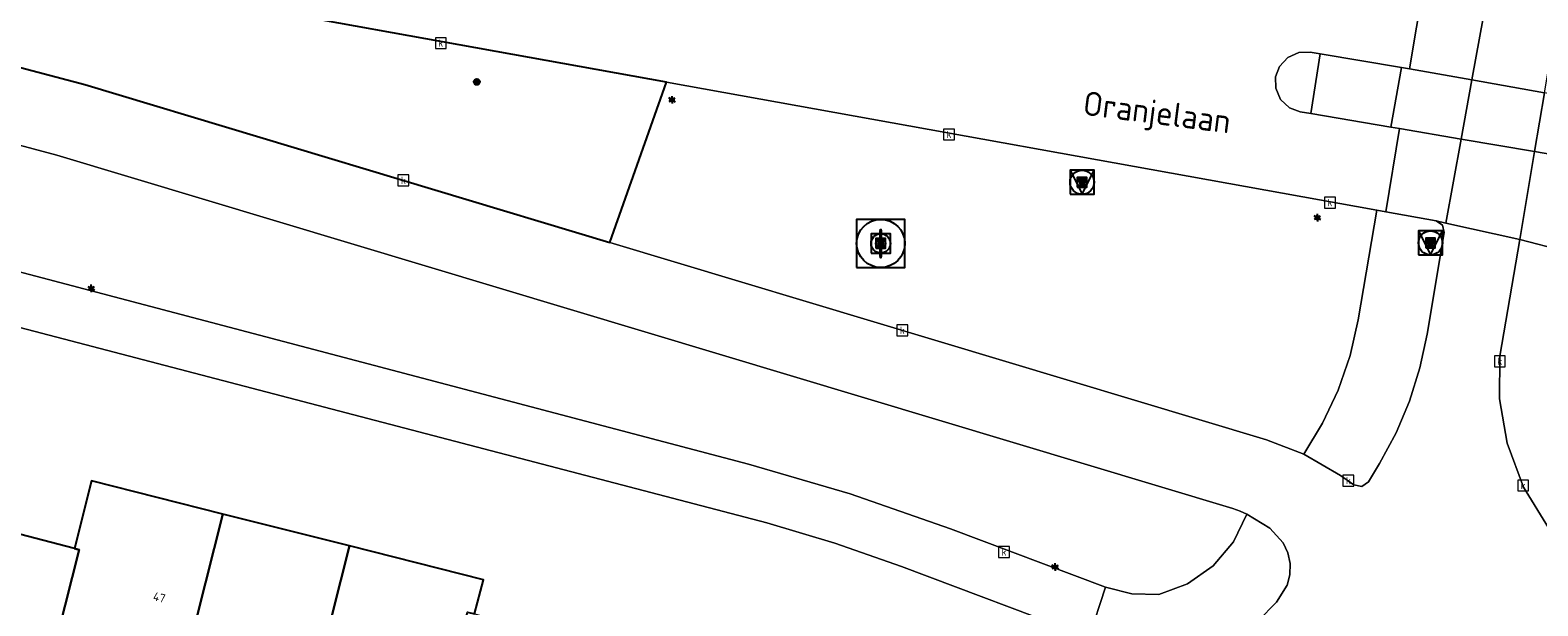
# Model space of a CAD drawing. Header units: metres. Extents: x 197147 to 199131, y 355511 to 356703.
# Tile 155 of 225: x 198678 to 198740, y 355990 to 356014. Entities that reach past the tile are written whole.
import ezdxf
from ezdxf.enums import TextEntityAlignment as Align

# ---------------------------------------------------------------- set-up
doc = ezdxf.new("R2010")
doc.units = ezdxf.units.M
for name, color, linetype, lineweight in [('B-WE-GR-BEPLANTING_CULTUUR_HEESTERS-G', 252, 'Continuous', 18), ('B-WE-GR-GRAS_KRUIDENRIJK-G', 252, 'Continuous', 18), ('B-WE-KL-ET_LS_OV_LICHTMAST-S', 252, 'Continuous', 25), ('B-WE-OG-TERREIN_ERF-G', 252, 'Continuous', 18), ('B-WE-RI-GWA_KOLK-S', 252, 'Continuous', 25), ('B-WE-RI-GWA_RIOOLPUT-S', 252, 'Continuous', 25), ('B-WE-RI-GWA_RIOOLPUT-S @ 0.05', 252, 'Continuous', 25), ('B-WE-RI-GWA_RIOOLPUT-S @ 0.1', 252, 'Continuous', 25), ('B-WE-RI-GWA_RIOOLPUT-S @ 0.2', 252, 'Continuous', 25), ('B-WE-RI-GWA_RIOOLPUT-S @ 0.5 (1)', 252, 'Continuous', 25), ('B-WE-RI-GWA_RIOOLPUT-S @ 0.5 (2)', 252, 'Continuous', 25), ('B-WE-VH-VERHARDING_ASFALT-G', 252, 'Continuous', 18), ('B-WE-VH-VERHARDING_BETON-G', 252, 'Continuous', 18), ('B-WE-VH-VERHARDING_BETONSTRAATSTEEN-G', 252, 'Continuous', 18), ('B-WE-VH-VERHARDING_TEGEL-G', 252, 'Continuous', 18), ('X-XX-AL-ALGEMEEN-S', 7, 'Continuous', 25), ('X-XX-AL-ALGEMEEN-S @ 0.05', 7, 'Continuous', 25), ('X-XX-AL-ALGEMEEN-S @ 0.1', 7, 'Continuous', 25), ('X-XX-AL-ALGEMEEN-S @ 0.2', 7, 'Continuous', 25), ('X-XX-AL-ALGEMEEN-S @ 0.5 (1)', 7, 'Continuous', 25), ('X-XX-AL-ALGEMEEN-S @ 0.5 (2)', 7, 'Continuous', 25)]:
    doc.layers.add(name, color=color, linetype=linetype, lineweight=lineweight)
for name, color, linetype in [('B-WE-GR-GRAS-GV', 252, 'Continuous'), ('B-WE-IE-MEUBILAIR_WEGMEUBILAIR-S', 252, 'Continuous'), ('B-WE-IE-MEUBILAIR_WEGMEUBILAIR-S @ 0.05', 252, 'Continuous'), ('B-WE-IE-MEUBILAIR_WEGMEUBILAIR-S @ 0.1', 252, 'Continuous'), ('B-WE-IE-MEUBILAIR_WEGMEUBILAIR-S @ 0.2', 252, 'Continuous'), ('B-WE-IE-MEUBILAIR_WEGMEUBILAIR-S @ 0.5 (1)', 252, 'Continuous'), ('B-WE-IE-MEUBILAIR_WEGMEUBILAIR-S @ 0.5 (2)', 252, 'Continuous'), ('B-WE-OG-BEBOUWING-GV', 252, 'Continuous'), ('B-WE-OG-BEBOUWING_HUISNUMMER-T18', 252, 'Continuous'), ('B-WE-OG-BEBOUWING_STRAATNAAM-T35', 252, 'Continuous')]:
    doc.layers.add(name, color=color, linetype=linetype)
doc.styles.add('NLCS-ISO', font='NLCS-ISO.ttf')
doc.styles.add('NLCS-ISO-ANNOTATIEF-T18', font='NLCS-ISO.ttf', dxfattribs={"height": 1.8})
doc.styles.add('NLCS-ISO-M-T18', font='NLCS-ISO.ttf', dxfattribs={"height": 1.8})
doc.styles.add('NLCS-ISO-M200-T25', font='NLCS-ISO.ttf')

# ---------------------------------------------------------------- blocks, each defined once
blk = doc.blocks.new('SIE-WEG_AFVALBAK_TYPE_01')
for radius in [0.25, 0.156]:
    blk.add_circle((0, 0), radius)
blk = doc.blocks.new('*U822')
at = {"layer": 'X-XX-AL-ALGEMEEN-S @ 0.05', "xscale": 0.05, "yscale": 0.05, "zscale": 0.05}
blk.add_blockref('SIE-WEG_AFVALBAK_TYPE_01', (198696.285, 356011.359), dxfattribs=at)
at = {"layer": 'X-XX-AL-ALGEMEEN-S @ 0.1', "xscale": 0.1, "yscale": 0.1, "zscale": 0.1}
blk.add_blockref('SIE-WEG_AFVALBAK_TYPE_01', (198696.285, 356011.359), dxfattribs=at)
at = {"layer": 'X-XX-AL-ALGEMEEN-S @ 0.2', "xscale": 0.2, "yscale": 0.2, "zscale": 0.2}
blk.add_blockref('SIE-WEG_AFVALBAK_TYPE_01', (198696.285, 356011.359), dxfattribs=at)
at = {"layer": 'X-XX-AL-ALGEMEEN-S @ 0.5 (1)', "xscale": 0.5, "yscale": 0.5, "zscale": 0.5}
blk.add_blockref('SIE-WEG_AFVALBAK_TYPE_01', (198696.285, 356011.359), dxfattribs=at)
at = {"layer": 'X-XX-AL-ALGEMEEN-S @ 0.5 (2)', "xscale": 0.5, "yscale": 0.5, "zscale": 0.5}
blk.add_blockref('SIE-WEG_AFVALBAK_TYPE_01', (198696.285, 356011.359), dxfattribs=at)
blk = doc.blocks.new('B-SIE-WEG_LICHTMAST-SO')
at = {"ltscale": 0.1}
for p, q in [((-0.33, 0.19), (-0.67, 0.39)), ((0, 0.39), (0, 0.77)), ((0.33, 0.19), (0.67, 0.39)), ((-0.33, -0.19), (-0.67, -0.39)), ((0, -0.39), (0, -0.77)), ((0.33, -0.19), (0.67, -0.39))]:
    blk.add_line(p, q, dxfattribs=at)
at = {"flags": 128}
for points in [[(-0.35, 0.15), (0.35, 0.15)], [(-0.35, -0.15), (0.35, -0.15)]]:
    blk.add_lwpolyline(points, dxfattribs=at)
at = {"ltscale": 0.1}
blk.add_circle((0, 0), 0.386, dxfattribs=at)
at = {"style": 'NLCS-ISO'}
blk.add_attdef('TYPE', text='', height=0.549, dxfattribs=at).set_placement((0, 0.77), align=Align.BOTTOM_CENTER)
blk = doc.blocks.new('B-SIE-WEG_VERKEERSBORD_PAAL-SO')
blk.add_lwpolyline([(-1, -1), (1, -1), (1, 1), (-1, 1)], close=True)
at = {"flags": 128}
blk.add_lwpolyline([(-1, 1), (0, -1), (1, 1)], close=True, dxfattribs=at)
for radius in [1, 0.171]:
    blk.add_circle((0, 0), radius)
at = {"style": 'NLCS-ISO'}
blk.add_attdef('bordgegevens', text='', height=1.8, dxfattribs=at).set_placement((2.21, 3.21), align=Align.TOP_LEFT)
blk = doc.blocks.new('*U994')
at = {"layer": 'B-WE-IE-MEUBILAIR_WEGMEUBILAIR-S @ 0.05', "xscale": 0.05, "yscale": 0.05, "zscale": 0.05}
blk.add_blockref('B-SIE-WEG_VERKEERSBORD_PAAL-SO', (198735.841, 356004.681), dxfattribs=at)
at = {"layer": 'B-WE-IE-MEUBILAIR_WEGMEUBILAIR-S @ 0.1', "xscale": 0.1, "yscale": 0.1, "zscale": 0.1}
blk.add_blockref('B-SIE-WEG_VERKEERSBORD_PAAL-SO', (198735.841, 356004.681), dxfattribs=at)
at = {"layer": 'B-WE-IE-MEUBILAIR_WEGMEUBILAIR-S @ 0.2', "xscale": 0.2, "yscale": 0.2, "zscale": 0.2}
blk.add_blockref('B-SIE-WEG_VERKEERSBORD_PAAL-SO', (198735.841, 356004.681), dxfattribs=at)
at = {"layer": 'B-WE-IE-MEUBILAIR_WEGMEUBILAIR-S @ 0.5 (1)', "xscale": 0.5, "yscale": 0.5, "zscale": 0.5}
blk.add_blockref('B-SIE-WEG_VERKEERSBORD_PAAL-SO', (198735.841, 356004.681), dxfattribs=at)
at = {"layer": 'B-WE-IE-MEUBILAIR_WEGMEUBILAIR-S @ 0.5 (2)', "xscale": 0.5, "yscale": 0.5, "zscale": 0.5}
blk.add_blockref('B-SIE-WEG_VERKEERSBORD_PAAL-SO', (198735.841, 356004.681), dxfattribs=at)
blk = doc.blocks.new('*U1032')
at = {"layer": 'B-WE-IE-MEUBILAIR_WEGMEUBILAIR-S @ 0.05', "xscale": 0.05, "yscale": 0.05, "zscale": 0.05}
blk.add_blockref('B-SIE-WEG_VERKEERSBORD_PAAL-SO', (198721.39, 356007.197), dxfattribs=at)
at = {"layer": 'B-WE-IE-MEUBILAIR_WEGMEUBILAIR-S @ 0.1', "xscale": 0.1, "yscale": 0.1, "zscale": 0.1}
blk.add_blockref('B-SIE-WEG_VERKEERSBORD_PAAL-SO', (198721.39, 356007.197), dxfattribs=at)
at = {"layer": 'B-WE-IE-MEUBILAIR_WEGMEUBILAIR-S @ 0.2', "xscale": 0.2, "yscale": 0.2, "zscale": 0.2}
blk.add_blockref('B-SIE-WEG_VERKEERSBORD_PAAL-SO', (198721.39, 356007.197), dxfattribs=at)
at = {"layer": 'B-WE-IE-MEUBILAIR_WEGMEUBILAIR-S @ 0.5 (1)', "xscale": 0.5, "yscale": 0.5, "zscale": 0.5}
blk.add_blockref('B-SIE-WEG_VERKEERSBORD_PAAL-SO', (198721.39, 356007.197), dxfattribs=at)
at = {"layer": 'B-WE-IE-MEUBILAIR_WEGMEUBILAIR-S @ 0.5 (2)', "xscale": 0.5, "yscale": 0.5, "zscale": 0.5}
blk.add_blockref('B-SIE-WEG_VERKEERSBORD_PAAL-SO', (198721.39, 356007.197), dxfattribs=at)
blk = doc.blocks.new('BGT-KOLK-SO')
at = {"color": 0, "linetype": 'ByBlock', "lineweight": 18}
blk.add_lwpolyline([(-0.045, -0.045), (0.045, -0.045), (0.045, 0.045), (-0.045, 0.045)], close=True, dxfattribs=at)
at = {"color": 0, "linetype": 'ByBlock', "lineweight": 18, "style": 'NLCS-ISO-M-T18'}
blk.add_text('k', height=0.06, dxfattribs=at).set_placement((0, 0), align=Align.MIDDLE_CENTER)
blk = doc.blocks.new('SRI-PUT_INSPECTIE-SO')
at = {"lineweight": -3, "flags": 128}
blk.add_lwpolyline([(-2, -2), (2, -2), (2, 2), (-2, 2)], close=True, dxfattribs=at)
at = {"lineweight": -3, "ltscale": 1.5}
blk.add_circle((0, 0), 2, dxfattribs=at)
at = {"ltscale": 0.1, "style": 'NLCS-ISO'}
blk.add_text('I', height=2.5, dxfattribs=at).set_placement((0, -0.01), align=Align.MIDDLE_CENTER)
blk = doc.blocks.new('*U1267')
at = {"layer": 'B-WE-RI-GWA_RIOOLPUT-S @ 0.05', "xscale": 0.05, "yscale": 0.05, "zscale": 0.05}
blk.add_blockref('SRI-PUT_INSPECTIE-SO', (198713.037, 356004.658), dxfattribs=at)
at = {"layer": 'B-WE-RI-GWA_RIOOLPUT-S @ 0.1', "xscale": 0.1, "yscale": 0.1, "zscale": 0.1}
blk.add_blockref('SRI-PUT_INSPECTIE-SO', (198713.037, 356004.658), dxfattribs=at)
at = {"layer": 'B-WE-RI-GWA_RIOOLPUT-S @ 0.2', "xscale": 0.2, "yscale": 0.2, "zscale": 0.2}
blk.add_blockref('SRI-PUT_INSPECTIE-SO', (198713.037, 356004.658), dxfattribs=at)
at = {"layer": 'B-WE-RI-GWA_RIOOLPUT-S @ 0.5 (1)', "xscale": 0.5, "yscale": 0.5, "zscale": 0.5}
blk.add_blockref('SRI-PUT_INSPECTIE-SO', (198713.037, 356004.658), dxfattribs=at)
at = {"layer": 'B-WE-RI-GWA_RIOOLPUT-S @ 0.5 (2)', "xscale": 0.5, "yscale": 0.5, "zscale": 0.5}
blk.add_blockref('SRI-PUT_INSPECTIE-SO', (198713.037, 356004.658), dxfattribs=at)

msp = doc.modelspace()

# ---------------------------------------------------------------- linework, layer by layer
at = {"layer": 'B-WE-GR-BEPLANTING_CULTUUR_HEESTERS-G', "ltscale": 0.2, "flags": 128}
msp.add_lwpolyline([(198659.946, 356008.055), (198707.557, 355995.499), (198711.776, 355994.266), (198715.925, 355992.814), (198722.36, 355990.394), (198722.36, 355990.394), (198723.451, 355990.126), (198724.574, 355990.089), (198725.759, 355990.535), (198726.83, 355991.286), (198727.675, 355992.283), (198728.228, 355993.422), (198727.942, 355993.549), (198727.646, 355993.661), (198678.858, 356008.319), (198676.109, 356009.055)], dxfattribs=at)
at = {"layer": 'B-WE-GR-GRAS-GV', "flags": 128}
msp.add_lwpolyline([(198420.867, 356056.555), (198460.148, 356049.749), (198673.172, 356012.839), (198676.625, 356012.151), (198680.027, 356011.246), (198701.798, 356004.7), (198704.155, 356011.35), (198679.89, 356015.727), (198677.203, 356016.236), (198674.514, 356016.714), (198531.122, 356041.514), (198461.021, 356053.638)], dxfattribs=at)
at = {"layer": 'B-WE-GR-GRAS_KRUIDENRIJK-G', "ltscale": 0.2, "flags": 128}
for points in [[(198420.867, 356056.555), (198460.148, 356049.749), (198673.172, 356012.839), (198676.625, 356012.151), (198680.027, 356011.246), (198701.798, 356004.7), (198704.155, 356011.35), (198679.89, 356015.727), (198677.203, 356016.236), (198674.514, 356016.714), (198531.122, 356041.514), (198461.021, 356053.638)], [(198741.359, 356004.349), (198739.541, 356004.826), (198738.722, 355999.988), (198738.703, 355998.211), (198739.017, 355996.366), (198739.696, 355994.546), (198740.73, 355992.859)]]:
    msp.add_lwpolyline(points, dxfattribs=at)
msp.add_lwpolyline([(198701.798, 356004.7), (198729.045, 355996.508), (198730.582, 355995.914), (198731.368, 355997.203), (198732.013, 355998.578), (198732.507, 356000.014), (198732.841, 356001.486), (198733.619, 356006.035), (198704.155, 356011.35), (198701.798, 356004.7)], close=True, dxfattribs=at)
at = {"layer": 'B-WE-OG-BEBOUWING-GV', "ltscale": 0.2, "flags": 128}
for points in [[(198679.595, 355992.002), (198679.79, 355991.951), (198678.355, 355986.261), (198678.619, 355986.194), (198681.722, 355985.406), (198681.532, 355984.631), (198682.036, 355983.674), (198683.218, 355983.402), (198685.749, 355993.434), (198680.303, 355994.808), (198679.595, 355992.002)], [(198678.619, 355986.194), (198678.355, 355986.261), (198679.79, 355991.951), (198679.595, 355992.002), (198674.384, 355993.365), (198672.117, 355984.666), (198675.564, 355983.767), (198675.404, 355983.025), (198676.021, 355982.236), (198677.458, 355981.843), (198678.619, 355986.194)], [(198685.749, 355993.434), (198683.218, 355983.402), (198684.426, 355983.124), (198685.342, 355983.64), (198685.546, 355984.329), (198688.83, 355983.508), (198691, 355992.109), (198685.749, 355993.434)], [(198688.83, 355983.508), (198692.061, 355982.701), (198691.848, 355981.899), (198692.502, 355980.901), (198693.283, 355980.702), (198693.682, 355980.601), (198695.892, 355989.362), (198696.194, 355989.286), (198696.559, 355990.706), (198691, 355992.109), (198688.83, 355983.508)]]:
    msp.add_lwpolyline(points, close=True, dxfattribs=at)
at = {"layer": 'B-WE-OG-TERREIN_ERF-G', "ltscale": 0.2, "flags": 128}
msp.add_lwpolyline([(198711.59, 355983.727), (198716.486, 355982.439), (198721.941, 355981.003), (198723.493, 355987.177), (198723.452, 355987.241), (198722.625, 355987.93), (198721.676, 355988.331), (198713.904, 355991.255), (198711.13, 355992.225), (198708.314, 355993.066), (198676.417, 356001.405), (198674.485, 355994.029), (198674.384, 355993.365), (198679.595, 355992.002), (198680.303, 355994.808), (198685.749, 355993.434), (198691, 355992.109), (198696.559, 355990.706), (198696.194, 355989.286), (198701.133, 355987.996), (198706.373, 355986.628), (198711.963, 355985.169), (198711.59, 355983.727)], close=True, dxfattribs=at)
at = {"layer": 'B-WE-VH-VERHARDING_ASFALT-G', "ltscale": 0.2, "flags": 128}
for points in [[(198679.89, 356015.727), (198704.155, 356011.35), (198733.619, 356006.035), (198733.619, 356006.035), (198733.983, 356005.969), (198734.56, 356009.42), (198734.195, 356009.482), (198730.88, 356010.045), (198730.437, 356010.12), (198729.997, 356010.284), (198729.625, 356010.63), (198729.421, 356011.095), (198729.411, 356011.564), (198729.574, 356012.004), (198729.919, 356012.376), (198730.384, 356012.581), (198730.853, 356012.592), (198731.258, 356012.524), (198734.632, 356011.961), (198734.974, 356011.9), (198735.555, 356015.373)], [(198740.73, 355992.859), (198739.696, 355994.546), (198739.017, 355996.366), (198738.703, 355998.211), (198738.722, 355999.988), (198739.541, 356004.826), (198736.48, 356005.502), (198736.073, 356005.592), (198736.339, 356005.421), (198736.41, 356005.113), (198735.706, 356000.893), (198735.405, 355999.492), (198734.971, 355998.12), (198734.411, 355996.795), (198733.731, 355995.534), (198733.274, 355994.773), (198732.995, 355994.573), (198732.658, 355994.641), (198732.108, 355995.025), (198730.582, 355995.914), (198729.045, 355996.508), (198701.798, 356004.7), (198680.027, 356011.246), (198676.625, 356012.151)], [(198676.109, 356009.055), (198678.858, 356008.319), (198727.646, 355993.661), (198727.942, 355993.549), (198728.228, 355993.422), (198729.174, 355992.846), (198729.734, 355992.239), (198729.922, 355991.829), (198730.016, 355991.376), (198730.005, 355990.914), (198729.894, 355990.477), (198729.453, 355989.779), (198728.697, 355988.998)], [(198676.417, 356001.405), (198708.314, 355993.066), (198711.13, 355992.225), (198713.904, 355991.255), (198721.676, 355988.331), (198722.36, 355990.394), (198715.925, 355992.814), (198711.776, 355994.266), (198707.557, 355995.499), (198659.946, 356008.055)]]:
    msp.add_lwpolyline(points, dxfattribs=at)
for points in [[(198737.554, 356011.441), (198738.185, 356014.934), (198737.837, 356014.992), (198735.555, 356015.373), (198734.974, 356011.9), (198737.554, 356011.441)], [(198737.554, 356011.441), (198740.576, 356010.904), (198741.163, 356014.441), (198738.185, 356014.934), (198737.554, 356011.441)], [(198737.554, 356011.441), (198734.974, 356011.9), (198734.632, 356011.961), (198734.195, 356009.482), (198734.56, 356009.42), (198737.11, 356008.986), (198737.554, 356011.441)], [(198740.576, 356010.904), (198737.554, 356011.441), (198737.11, 356008.986), (198740.15, 356008.469), (198740.576, 356010.904)], [(198734.56, 356009.42), (198733.983, 356005.969), (198736.073, 356005.592), (198736.48, 356005.502), (198737.11, 356008.986), (198734.56, 356009.42)], [(198737.11, 356008.986), (198736.48, 356005.502), (198739.541, 356004.826), (198740.15, 356008.469), (198737.11, 356008.986)], [(198739.541, 356004.826), (198741.359, 356004.349), (198743.086, 356003.608), (198744.688, 356002.627), (198746.141, 356001.436), (198747.301, 356000.154), (198746.646, 356001.426), (198746.217, 356002.657), (198745.788, 356005.305), (198745.769, 356007.058), (198745.904, 356008.287), (198745.559, 356007.916), (198745.095, 356007.713), (198744.627, 356007.704), (198743.818, 356007.842), (198740.15, 356008.469), (198739.541, 356004.826)]]:
    msp.add_lwpolyline(points, close=True, dxfattribs=at)
at = {"layer": 'B-WE-VH-VERHARDING_BETON-G', "ltscale": 0.2, "flags": 128}
for points in [[(198731.258, 356012.524), (198730.88, 356010.045), (198734.195, 356009.482), (198734.632, 356011.961), (198731.258, 356012.524)], [(198743.818, 356007.842), (198744.248, 356010.295), (198740.576, 356010.904), (198740.15, 356008.469), (198743.818, 356007.842)]]:
    msp.add_lwpolyline(points, close=True, dxfattribs=at)
at = {"layer": 'B-WE-VH-VERHARDING_BETONSTRAATSTEEN-G', "ltscale": 0.2, "flags": 128}
msp.add_lwpolyline([(198730.88, 356010.045), (198731.258, 356012.524), (198730.853, 356012.592), (198730.384, 356012.581), (198729.919, 356012.376), (198729.574, 356012.004), (198729.411, 356011.564), (198729.421, 356011.095), (198729.625, 356010.63), (198729.997, 356010.284), (198730.437, 356010.12), (198730.88, 356010.045)], close=True, dxfattribs=at)
at = {"layer": 'B-WE-VH-VERHARDING_TEGEL-G', "ltscale": 0.2, "flags": 128}
msp.add_lwpolyline([(198733.983, 356005.969), (198733.619, 356006.035), (198732.841, 356001.486), (198732.507, 356000.014), (198732.013, 355998.578), (198731.368, 355997.203), (198730.582, 355995.914), (198732.108, 355995.025), (198732.658, 355994.641), (198732.995, 355994.573), (198733.274, 355994.773), (198733.731, 355995.534), (198734.411, 355996.795), (198734.971, 355998.12), (198735.405, 355999.492), (198735.706, 356000.893), (198736.41, 356005.113), (198736.339, 356005.421), (198736.073, 356005.592), (198733.983, 356005.969)], close=True, dxfattribs=at)
msp.add_lwpolyline([(198728.697, 355988.998), (198729.453, 355989.779), (198729.894, 355990.477), (198730.005, 355990.914), (198730.016, 355991.376), (198729.922, 355991.829), (198729.734, 355992.239), (198729.174, 355992.846), (198728.228, 355993.422), (198727.675, 355992.283), (198726.83, 355991.286), (198725.759, 355990.535), (198724.574, 355990.089), (198723.451, 355990.126), (198722.36, 355990.394), (198721.676, 355988.331)], dxfattribs=at)

# ---------------------------------------------------------------- block references
at = {"layer": 'B-WE-IE-MEUBILAIR_WEGMEUBILAIR-S'}
for name in ['*U1032', '*U994']:
    msp.add_blockref(name, (0, 0), dxfattribs=at)
at = {"layer": 'B-WE-KL-ET_LS_OV_LICHTMAST-S', "xscale": 0.2, "yscale": 0.2, "zscale": 0.2}
for p in [(198704.38, 356010.617), (198731.149, 356005.726), (198680.291, 356002.795), (198720.271, 355991.235)]:
    msp.add_blockref('B-SIE-WEG_LICHTMAST-SO', p, dxfattribs=at)
at = {"layer": 'B-WE-RI-GWA_KOLK-S', "xscale": 5, "yscale": 5, "zscale": 5}
for p in [(198694.788, 356012.965), (198715.871, 356009.177), (198693.238, 356007.275), (198731.672, 356006.352), (198713.931, 356001.055), (198738.716, 355999.768), (198732.433, 355994.82), (198739.685, 355994.617), (198718.153, 355991.856)]:
    msp.add_blockref('BGT-KOLK-SO', p, dxfattribs=at)
at = {"layer": 'B-WE-RI-GWA_RIOOLPUT-S'}
msp.add_blockref('*U1267', (0, 0), dxfattribs=at)
at = {"layer": 'X-XX-AL-ALGEMEEN-S'}
msp.add_blockref('*U822', (0, 0), dxfattribs=at)

# ---------------------------------------------------------------- texts
at = {"layer": 'B-WE-OG-BEBOUWING_HUISNUMMER-T18', "style": 'NLCS-ISO-ANNOTATIEF-T18'}
msp.add_text('47', height=0.36, rotation=345.8, dxfattribs=at).set_placement((198683.112, 355989.974), align=Align.MIDDLE_CENTER)
msp.add_text('47', height=0.36, rotation=345.8, dxfattribs=at).set_placement((198683.112, 355989.974), align=Align.MIDDLE_CENTER)
at = {"layer": 'B-WE-OG-BEBOUWING_STRAATNAAM-T35', "insert": (198724.479, 356009.953), "char_height": 1, "attachment_point": 5, "rotation": 352.7, "style": 'NLCS-ISO-M200-T25'}
msp.add_mtext('Oranjelaan', dxfattribs=at)

doc.saveas('drawing.dxf')
